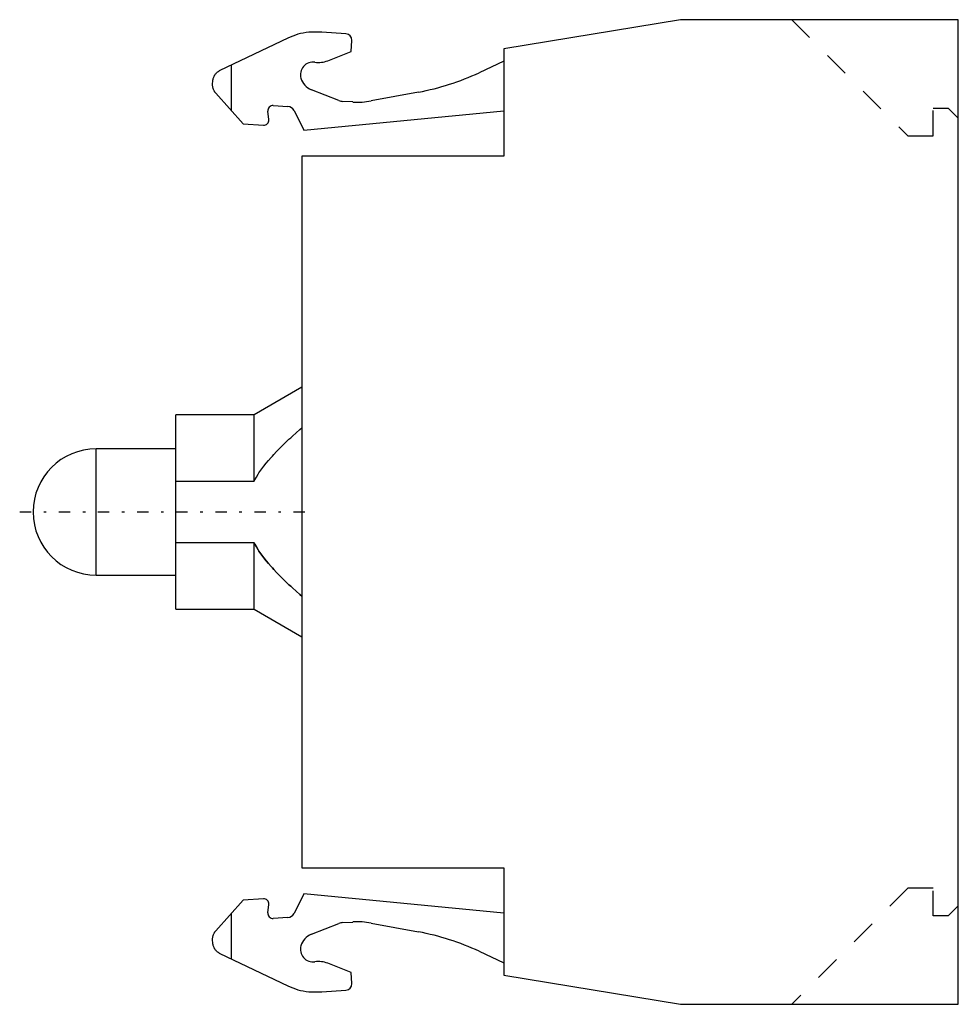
# Model space of a CAD drawing. Extents: x -37.2 to 0, y -19.5 to 19.5.
import ezdxf

# ---------------------------------------------------------------- set-up
doc = ezdxf.new("R2010")
doc.units = 0
doc.linetypes.add('CENTER', pattern=[1.5, 0.45, -0.5, 0.05, -0.5])
doc.linetypes.add('DASHED', pattern=[2, 1, -1])
for name, color, linetype in [('AM_0', 7, 'CONTINUOUS'), ('AM_3', 7, 'DASHED'), ('AM_7', 7, 'CENTER')]:
    doc.layers.add(name, color=color, linetype=linetype)

msp = doc.modelspace()

# ---------------------------------------------------------------- linework, layer by layer
at = {"layer": 'AM_0', "color": 7, "linetype": 'CONTINUOUS'}
for p, q in [((-11, 19.5), (-18, 18.348)), ((0, 19.5), (-11, 19.5)), ((0, -19.5), (0, 19.5)), ((-26.565, 18.768), (-29.249, 17.488)), ((-25.219, 19), (-25.732, 19)), ((-24.259, 18.941), (-25.219, 19)), ((-24.051, 18.24), (-24.025, 18.676)), ((-18, 18.348), (-18, 14.1)), ((-24.979, 17.875), (-24.051, 18.24)), ((-28.803, 17.701), (-28.803, 15.9)), ((-18, 17.859), (-18.982, 17.401)), ((-29.54, 16.954), (-29.533, 17.067)), ((-29.416, 16.592), (-28.335, 15.37)), ((-24.542, 16.298), (-25.624, 16.725)), ((-21.386, 16.631), (-23.256, 16.285)), ((-27.141, 16.099), (-26.562, 16.063)), ((-23.986, 16.24), (-24.389, 16.265)), ((-27.314, 15.543), (-27.352, 15.876)), ((-26.312, 15.898), (-25.926, 15.123)), ((-25.926, 15.123), (-18, 15.886)), ((-28.335, 15.37), (-27.524, 15.321)), ((-18, 14.1), (-26, 14.1)), ((-26, 14.1), (-26, -14.1)), ((-26, 4.947), (-27.9, 3.85)), ((-27.9, 3.85), (-31, 3.85)), ((-31, -3.85), (-31, 3.85)), ((-27.9, 1.225), (-27.9, 3.85)), ((-31, 2.5), (-34.15, 2.5)), ((-34.15, -2.5), (-34.15, 2.5)), ((-31, 1.225), (-27.9, 1.225)), ((-27.9, -1.225), (-31, -1.225)), ((-27.9, -3.85), (-27.9, -1.225)), ((-34.15, -2.5), (-31, -2.5)), ((-31, -3.85), (-27.9, -3.85)), ((-27.9, -3.85), (-26, -4.947)), ((-26, -14.1), (-18, -14.1)), ((-18, -14.1), (-18, -18.348)), ((-25.926, -15.123), (-26.312, -15.898)), ((-18, -15.886), (-25.926, -15.123)), ((-28.335, -15.37), (-29.416, -16.592)), ((-27.524, -15.321), (-28.335, -15.37)), ((-27.352, -15.876), (-27.314, -15.543)), ((-28.803, -15.9), (-28.803, -17.701)), ((-26.562, -16.063), (-27.141, -16.099)), ((-25.624, -16.725), (-24.542, -16.298)), ((-24.389, -16.265), (-23.986, -16.24)), ((-23.256, -16.285), (-21.386, -16.631)), ((-29.533, -17.067), (-29.54, -16.954)), ((-29.249, -17.488), (-26.565, -18.768)), ((-18.982, -17.401), (-18, -17.859)), ((-24.051, -18.24), (-24.979, -17.875)), ((-24.025, -18.676), (-24.051, -18.24)), ((-18, -18.348), (-11, -19.5)), ((-25.732, -19), (-25.219, -19)), ((-25.219, -19), (-24.259, -18.941)), ((-11, -19.5), (0, -19.5))]:
    msp.add_line(p, q, dxfattribs=at)
for points in [[(-29.533, 17.067), (-29.532, 17.082), (-29.528, 17.111), (-29.523, 17.14), (-29.52, 17.155), (-29.516, 17.169), (-29.508, 17.197), (-29.497, 17.225), (-29.485, 17.252), (-29.472, 17.279), (-29.457, 17.304), (-29.449, 17.316), (-29.44, 17.328), (-29.422, 17.352), (-29.403, 17.374), (-29.382, 17.396), (-29.36, 17.416), (-29.338, 17.434), (-29.326, 17.443), (-29.313, 17.451), (-29.288, 17.467), (-29.263, 17.481), (-29.249, 17.488)], [(-29.416, 16.592), (-29.423, 16.6), (-29.436, 16.617), (-29.449, 16.635), (-29.456, 16.644), (-29.462, 16.653), (-29.473, 16.671), (-29.484, 16.69), (-29.493, 16.71), (-29.502, 16.73), (-29.51, 16.75), (-29.514, 16.76), (-29.517, 16.771), (-29.523, 16.792), (-29.529, 16.813), (-29.533, 16.834), (-29.536, 16.856), (-29.539, 16.877), (-29.54, 16.888), (-29.54, 16.899), (-29.541, 16.921), (-29.541, 16.943), (-29.54, 16.954)], [(-27.9, 1.225), (-27.87, 1.278), (-27.807, 1.384), (-27.739, 1.492), (-27.703, 1.546), (-27.666, 1.6), (-27.588, 1.709), (-27.505, 1.819), (-27.417, 1.931), (-27.323, 2.043), (-27.225, 2.157), (-27.173, 2.215), (-27.121, 2.273), (-27.011, 2.391), (-26.896, 2.51), (-26.775, 2.631), (-26.648, 2.754), (-26.516, 2.88), (-26.447, 2.943), (-26.376, 3.008), (-26.231, 3.138), (-26.079, 3.271), (-26, 3.339)], [(-26, -3.339), (-26.079, -3.271), (-26.231, -3.138), (-26.376, -3.008), (-26.447, -2.943), (-26.516, -2.88), (-26.648, -2.754), (-26.775, -2.631), (-26.896, -2.51), (-27.011, -2.391), (-27.121, -2.273), (-27.173, -2.215), (-27.225, -2.157), (-27.323, -2.043), (-27.417, -1.931), (-27.505, -1.819), (-27.588, -1.709), (-27.666, -1.6), (-27.703, -1.546), (-27.739, -1.492), (-27.807, -1.384), (-27.87, -1.278), (-27.9, -1.225)], [(-29.54, -16.954), (-29.541, -16.943), (-29.541, -16.921), (-29.54, -16.899), (-29.54, -16.888), (-29.539, -16.877), (-29.536, -16.856), (-29.533, -16.834), (-29.529, -16.813), (-29.523, -16.792), (-29.517, -16.771), (-29.514, -16.76), (-29.51, -16.75), (-29.502, -16.73), (-29.493, -16.71), (-29.484, -16.69), (-29.473, -16.671), (-29.462, -16.653), (-29.456, -16.644), (-29.449, -16.635), (-29.436, -16.617), (-29.423, -16.6), (-29.416, -16.592)], [(-29.249, -17.488), (-29.263, -17.481), (-29.288, -17.467), (-29.313, -17.451), (-29.326, -17.443), (-29.338, -17.434), (-29.36, -17.416), (-29.382, -17.396), (-29.403, -17.374), (-29.422, -17.352), (-29.44, -17.328), (-29.449, -17.316), (-29.457, -17.304), (-29.472, -17.279), (-29.485, -17.252), (-29.497, -17.225), (-29.508, -17.197), (-29.516, -17.169), (-29.52, -17.155), (-29.523, -17.14), (-29.528, -17.111), (-29.532, -17.082), (-29.533, -17.067)]]:
    msp.add_lwpolyline(points, dxfattribs=at)
for centre, radius, start, end in [((-25.489, 16.512), 2.5, 95.5783, 115.5), ((-24.274, 18.692), 0.25, 356.5, 86.5), ((-25.56, 17.32), 0.5, 81.7913, 196.1054), ((-25.345, 18.805), 1, 261.7855, 291.5), ((-25.367, 17.376), 0.7, 196.1023, 248.4935), ((-23.209, 26.464), 10, 280.5, 295), ((-27.153, 15.899), 0.2, 86.5, 186.5), ((-26.581, 15.764), 0.3, 26.5, 86.5), ((-24.359, 16.764), 0.5, 248.5, 266.5), ((-23.803, 19.234), 3, 266.5, 280.5), ((-27.512, 15.52), 0.2, 266.5, 6.5), ((-34.15, 0), 2.5, 90, 270), ((-27.512, -15.52), 0.2, 353.5, 93.5), ((-27.153, -15.899), 0.2, 173.5, 273.5), ((-26.581, -15.764), 0.3, 273.5, 333.5), ((-24.359, -16.764), 0.5, 93.5, 111.5), ((-23.803, -19.234), 3, 79.5, 93.5), ((-25.367, -17.376), 0.7, 111.5065, 163.8977), ((-23.209, -26.464), 10, 65, 79.5), ((-25.56, -17.32), 0.5, 163.8946, 278.2087), ((-25.345, -18.805), 1, 68.5, 98.2145), ((-24.274, -18.692), 0.25, 273.5, 3.5), ((-25.489, -16.512), 2.5, 244.5, 264.4217)]:
    msp.add_arc(centre, radius, start, end, dxfattribs=at)
at = {"layer": 'AM_3', "color": 6, "linetype": 'DASHED'}
for p, q in [((-6.6, 19.5), (-2, 14.9)), ((-1, 14.9), (-1, 16)), ((-1, 16), (-0.4, 16)), ((-0.4, 16), (0, 15.6)), ((-2, 14.9), (-1, 14.9)), ((-2, -14.9), (-6.6, -19.5)), ((-1, -14.9), (-2, -14.9)), ((-1, -16), (-1, -14.9)), ((0, -15.6), (-0.4, -16)), ((-0.4, -16), (-1, -16))]:
    msp.add_line(p, q, dxfattribs=at)
msp.add_lwpolyline([(-27.9, -1.225), (-27.87, -1.278), (-27.807, -1.384), (-27.739, -1.492), (-27.703, -1.546), (-27.666, -1.6), (-27.588, -1.709), (-27.505, -1.819), (-27.417, -1.931), (-27.323, -2.043), (-27.225, -2.157), (-27.173, -2.215), (-27.121, -2.273), (-27.011, -2.391), (-26.896, -2.51), (-26.775, -2.631), (-26.648, -2.754), (-26.516, -2.88), (-26.447, -2.943), (-26.376, -3.008), (-26.231, -3.138), (-26.079, -3.271), (-26, -3.339)], dxfattribs=at)
at = {"layer": 'AM_7', "color": 4, "linetype": 'CENTER'}
msp.add_line((-37.182, 0), (-25.468, 0), dxfattribs=at)

doc.saveas('drawing.dxf')
